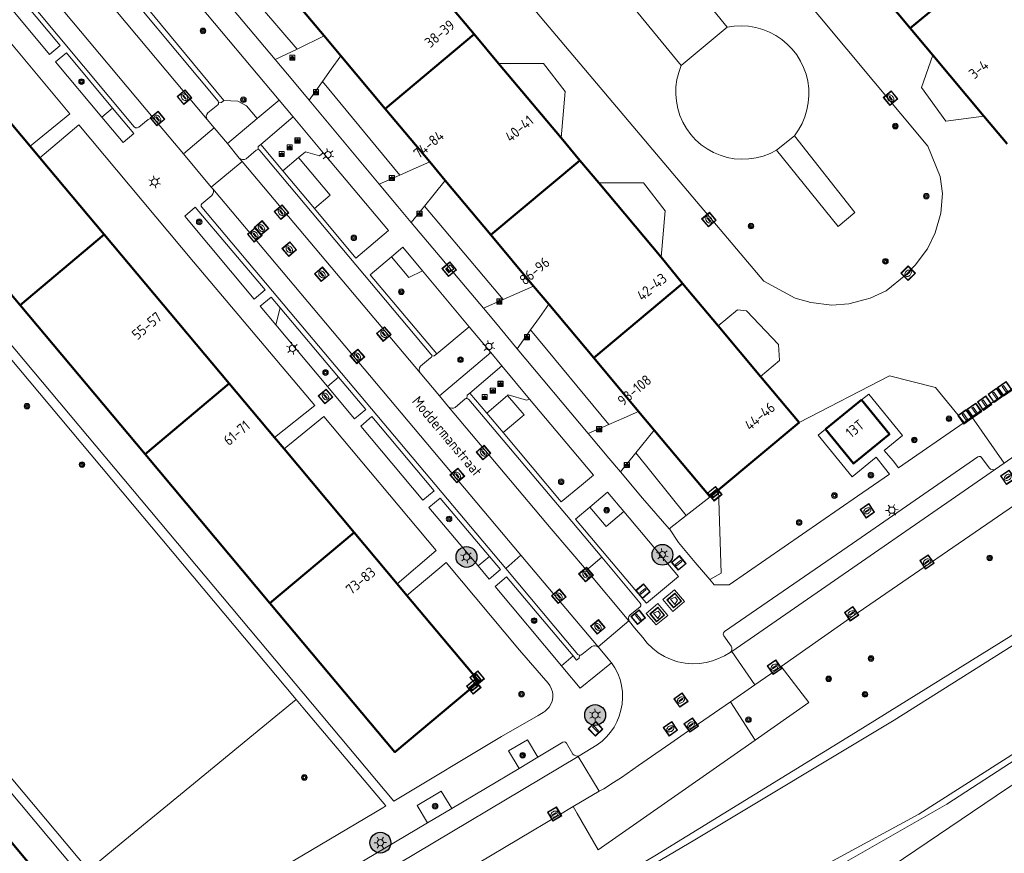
# Model space of a CAD drawing. Header units: metres. Extents: x 94279 to 96109, y 461866 to 463040.
# Tile 25 of 175: x 94636 to 94731, y 462694 to 462774. Entities that reach past the tile are written whole.
import ezdxf
from ezdxf.enums import TextEntityAlignment as Align

# ---------------------------------------------------------------- set-up
doc = ezdxf.new("R2010")
doc.units = ezdxf.units.M
doc.layers.get('0').update_dxf_attribs({"linetype": 'CONTINUOUS'})
for name, color, linetype, lineweight in [('B-WE-OV-LICHTMAST', 252, 'CONTINUOUS', 25), ('B_BEBOUWINGSGRENS_0', 132, 'CONTINUOUS', 50), ('B_TUSSENMUUR_0', 132, 'CONTINUOUS', 50), ('G_GRENS_ALGEMEEN_0', 251, 'CONTINUOUS', 13), ('Q_AFSLUITPAAL_0', 251, 'CONTINUOUS', 13), ('Q_AFVAL_APART_PLAATS_0', 251, 'CONTINUOUS', 13), ('Q_BOOM_0', 251, 'CONTINUOUS', 13), ('Q_BRANDKRAAN_0', 251, 'CONTINUOUS', 13), ('Q_CAI-KAST_0', 251, 'CONTINUOUS', 13), ('Q_FIETSENREK_0', 251, 'CONTINUOUS', 13), ('Q_INSPECTIE_OF_RIOOLPUT_0', 251, 'CONTINUOUS', 13), ('Q_KOLK_0', 251, 'CONTINUOUS', 13), ('Q_LICHTMAST_0', 251, 'CONTINUOUS', 13), ('Q_PAAL_ALGEMEEN_0', 251, 'CONTINUOUS', 13), ('Q_PAAL_STEEN_0', 251, 'CONTINUOUS', 13), ('Q_STRAATNAAMBORD_0', 251, 'CONTINUOUS', 13), ('Q_VERKEERSBORDPAAL_0', 251, 'CONTINUOUS', 13), ('Q_WATERLEIDINGPUT_0', 251, 'CONTINUOUS', 13), ('T_CULTUURGRENS_0', 251, 'CONTINUOUS', 13), ('T_MUUR_30CM_0', 251, 'CONTINUOUS', 13), ('T_WALBESCHERMING_0', 251, 'CONTINUOUS', 13), ('V_WEGGRENS_0', 251, 'CONTINUOUS', 13), ('Z_GBKN_HUISNUMMER_0', 251, 'CONTINUOUS', 13), ('Z_STRAATNAAM_0', 251, 'CONTINUOUS', 13)]:
    doc.layers.add(name, color=color, linetype=linetype, lineweight=lineweight)
doc.styles.get("Standard").update_dxf_attribs({"font": 'isocp.shx'})

# ---------------------------------------------------------------- blocks, each defined once
blk = doc.blocks.new('Q_LICHTMAST')
for points in [[(-0.26, 0.15), (-0.52, 0.3)], [(0, 0.3), (0, 0.6)], [(0.26, 0.15), (0.52, 0.3)], [(-0.26, -0.15), (-0.52, -0.3)], [(0, -0.3), (0, -0.6)], [(0.26, -0.15), (0.52, -0.3)]]:
    blk.add_lwpolyline(points)
blk.add_circle((0, 0), 0.3)
blk = doc.blocks.new('Q_AFSLUITPAAL')
for points in [[(-0.5, 0.5), (0.5, 0.5), (0.5, -0.5), (-0.5, -0.5)], [(-0.08, 0.333), (0.071, 0.333), (0.071, -0.329), (-0.08, -0.329)]]:
    blk.add_lwpolyline(points, close=True)
blk.add_lwpolyline([(-0.442, 0.464), (0.438, 0.464, -0.414214), (0.459, 0.442), (0.459, -0.437, -0.414214), (0.438, -0.459), (-0.442, -0.459, -0.414214), (-0.463, -0.437), (-0.463, 0.442), (-0.463, 0.444), (-0.463, 0.446), (-0.463, 0.448), (-0.462, 0.45), (-0.461, 0.451), (-0.46, 0.453), (-0.459, 0.455), (-0.458, 0.456), (-0.457, 0.457), (-0.456, 0.459), (-0.454, 0.46), (-0.453, 0.461), (-0.451, 0.462), (-0.449, 0.462), (-0.447, 0.463), (-0.446, 0.463), (-0.444, 0.464), (-0.442, 0.464)], format="xyb")
blk = doc.blocks.new('Q_VERKEERSBORDPAAL')
for points in [[(-0.5, 0.5), (0.5, 0.5), (0.5, -0.5), (-0.5, -0.5)], [(-0.08, 0.333), (0.071, 0.333), (0.071, -0.329), (-0.08, -0.329)]]:
    blk.add_lwpolyline(points, close=True)
blk.add_lwpolyline([(-0.442, 0.464), (0.438, 0.464, -0.414214), (0.459, 0.442), (0.459, -0.437, -0.414214), (0.438, -0.459), (-0.442, -0.459, -0.414214), (-0.463, -0.437), (-0.463, 0.442), (-0.463, 0.444), (-0.463, 0.446), (-0.463, 0.448), (-0.462, 0.45), (-0.461, 0.451), (-0.46, 0.453), (-0.459, 0.455), (-0.458, 0.456), (-0.457, 0.457), (-0.456, 0.459), (-0.454, 0.46), (-0.453, 0.461), (-0.451, 0.462), (-0.449, 0.462), (-0.447, 0.463), (-0.446, 0.463), (-0.444, 0.464), (-0.442, 0.464)], format="xyb")
blk = doc.blocks.new('Q_PAAL_STEEN')
for points in [[(-0.5, 0.5), (0.5, 0.5), (0.5, -0.5), (-0.5, -0.5)], [(-0.08, 0.333), (0.071, 0.333), (0.071, -0.329), (-0.08, -0.329)]]:
    blk.add_lwpolyline(points, close=True)
blk.add_lwpolyline([(-0.442, 0.464), (0.438, 0.464, -0.414214), (0.459, 0.442), (0.459, -0.437, -0.414214), (0.438, -0.459), (-0.442, -0.459, -0.414214), (-0.463, -0.437), (-0.463, 0.442), (-0.463, 0.444), (-0.463, 0.446), (-0.463, 0.448), (-0.462, 0.45), (-0.461, 0.451), (-0.46, 0.453), (-0.459, 0.455), (-0.458, 0.456), (-0.457, 0.457), (-0.456, 0.459), (-0.454, 0.46), (-0.453, 0.461), (-0.451, 0.462), (-0.449, 0.462), (-0.447, 0.463), (-0.446, 0.463), (-0.444, 0.464), (-0.442, 0.464)], format="xyb")
blk = doc.blocks.new('Q_PAAL_ALGEMEEN')
for points in [[(-0.5, 0.5), (0.5, 0.5), (0.5, -0.5), (-0.5, -0.5)], [(-0.08, 0.333), (0.071, 0.333), (0.071, -0.329), (-0.08, -0.329)]]:
    blk.add_lwpolyline(points, close=True)
blk.add_lwpolyline([(-0.442, 0.464), (0.438, 0.464, -0.414214), (0.459, 0.442), (0.459, -0.437, -0.414214), (0.438, -0.459), (-0.442, -0.459, -0.414214), (-0.463, -0.437), (-0.463, 0.442), (-0.463, 0.444), (-0.463, 0.446), (-0.463, 0.448), (-0.462, 0.45), (-0.461, 0.451), (-0.46, 0.453), (-0.459, 0.455), (-0.458, 0.456), (-0.457, 0.457), (-0.456, 0.459), (-0.454, 0.46), (-0.453, 0.461), (-0.451, 0.462), (-0.449, 0.462), (-0.447, 0.463), (-0.446, 0.463), (-0.444, 0.464), (-0.442, 0.464)], format="xyb")
blk = doc.blocks.new('Q_KOLK')
blk.add_lwpolyline([(-0.5, 0.5), (0.5, 0.5), (0.5, -0.5), (-0.5, -0.5)], close=True)
for points in [[(-0.442, 0.464), (0.438, 0.464, -0.414214), (0.459, 0.442), (0.459, -0.437, -0.414214), (0.438, -0.459), (-0.442, -0.459, -0.414214), (-0.463, -0.437), (-0.463, 0.442, -0.414214), (-0.442, 0.464)], [(-0.345, 0.105, 0.380426), (-0.276, -0.18)], [(-0.008, 0.266, 0.240218), (-0.345, 0.105)], [(-0.194, 0.045, 0.853344), (-0.194, -0.032)], [(0.331, 0.111, 0.240191), (-0.008, 0.266)], [(0.185, -0.032, 0.849746), (0.185, 0.045)], [(0.267, -0.176, 0.380426), (0.331, 0.111)], [(-0.276, -0.18, 0.148452), (0.012, -0.257)], [(0.012, -0.257, 0.131742), (0.267, -0.176)]]:
    blk.add_lwpolyline(points, format="xyb")
for points in [[(-0.194, 0.045), (0.185, 0.045)], [(0.185, -0.032), (-0.194, -0.032)]]:
    blk.add_lwpolyline(points)
blk = doc.blocks.new('Q_WATERLEIDINGPUT')
blk.add_lwpolyline([(-0.5, 0.5), (0.5, 0.5), (0.5, -0.5), (-0.5, -0.5)], close=True)
for points in [[(-0.442, 0.464), (0.438, 0.464, -0.414214), (0.459, 0.442), (0.459, -0.437, -0.414214), (0.438, -0.459), (-0.442, -0.459, -0.414214), (-0.463, -0.437), (-0.463, 0.442), (-0.463, 0.444), (-0.463, 0.446), (-0.463, 0.448), (-0.462, 0.45), (-0.461, 0.451), (-0.46, 0.453), (-0.459, 0.455), (-0.458, 0.456), (-0.457, 0.457), (-0.456, 0.459), (-0.454, 0.46), (-0.453, 0.461), (-0.451, 0.462), (-0.449, 0.462), (-0.447, 0.463), (-0.446, 0.463), (-0.444, 0.464), (-0.442, 0.464)], [(-0.345, 0.105, 0.380426), (-0.276, -0.18)], [(-0.008, 0.266, 0.240218), (-0.345, 0.105)], [(-0.194, 0.045, 0.853344), (-0.194, -0.032)], [(0.331, 0.111, 0.240191), (-0.008, 0.266)], [(0.185, -0.032, 0.849746), (0.185, 0.045)], [(0.267, -0.176, 0.380426), (0.331, 0.111)], [(-0.276, -0.18, 0.148452), (0.012, -0.257)], [(0.012, -0.257, 0.131742), (0.267, -0.176)]]:
    blk.add_lwpolyline(points, format="xyb")
for points in [[(-0.194, 0.045), (0.185, 0.045)], [(0.185, -0.032), (-0.194, -0.032)]]:
    blk.add_lwpolyline(points)
blk = doc.blocks.new('Q_INSPECTIE_OF_RIOOLPUT')
blk.add_lwpolyline([(-0.5, 0.5), (0.5, 0.5), (0.5, -0.5), (-0.5, -0.5)], close=True)
for points in [[(-0.442, 0.464), (0.438, 0.464, -0.414214), (0.459, 0.442), (0.459, -0.437, -0.414214), (0.438, -0.459), (-0.442, -0.459, -0.414214), (-0.463, -0.437), (-0.463, 0.442), (-0.463, 0.444), (-0.463, 0.446), (-0.463, 0.448), (-0.462, 0.45), (-0.461, 0.451), (-0.46, 0.453), (-0.459, 0.455), (-0.458, 0.456), (-0.457, 0.457), (-0.456, 0.459), (-0.454, 0.46), (-0.453, 0.461), (-0.451, 0.462), (-0.449, 0.462), (-0.447, 0.463), (-0.446, 0.463), (-0.444, 0.464), (-0.442, 0.464)], [(-0.345, 0.105, 0.380426), (-0.276, -0.18)], [(-0.008, 0.266, 0.240218), (-0.345, 0.105)], [(-0.194, 0.045, 0.853344), (-0.194, -0.032)], [(0.331, 0.111, 0.240191), (-0.008, 0.266)], [(0.185, -0.032, 0.849746), (0.185, 0.045)], [(0.267, -0.176, 0.380426), (0.331, 0.111)], [(-0.276, -0.18, 0.148452), (0.012, -0.257)], [(0.012, -0.257, 0.131742), (0.267, -0.176)]]:
    blk.add_lwpolyline(points, format="xyb")
for points in [[(-0.194, 0.045), (0.185, 0.045)], [(0.185, -0.032), (-0.194, -0.032)]]:
    blk.add_lwpolyline(points)
blk = doc.blocks.new('Q_BRANDKRAAN')
blk.add_lwpolyline([(-0.5, 0.5), (0.5, 0.5), (0.5, -0.5), (-0.5, -0.5)], close=True)
for points in [[(-0.442, 0.464), (0.438, 0.464, -0.414214), (0.459, 0.442), (0.459, -0.437, -0.414214), (0.438, -0.459), (-0.442, -0.459, -0.414214), (-0.463, -0.437), (-0.463, 0.442), (-0.463, 0.444), (-0.463, 0.446), (-0.463, 0.448), (-0.462, 0.45), (-0.461, 0.451), (-0.46, 0.453), (-0.459, 0.455), (-0.458, 0.456), (-0.457, 0.457), (-0.456, 0.459), (-0.454, 0.46), (-0.453, 0.461), (-0.451, 0.462), (-0.449, 0.462), (-0.447, 0.463), (-0.446, 0.463), (-0.444, 0.464), (-0.442, 0.464)], [(-0.345, 0.105, 0.380426), (-0.276, -0.18)], [(-0.008, 0.266, 0.240218), (-0.345, 0.105)], [(-0.194, 0.045, 0.853344), (-0.194, -0.032)], [(0.331, 0.111, 0.240191), (-0.008, 0.266)], [(0.185, -0.032, 0.849746), (0.185, 0.045)], [(0.267, -0.176, 0.380426), (0.331, 0.111)], [(-0.276, -0.18, 0.148452), (0.012, -0.257)], [(0.012, -0.257, 0.131742), (0.267, -0.176)]]:
    blk.add_lwpolyline(points, format="xyb")
for points in [[(-0.194, 0.045), (0.185, 0.045)], [(0.185, -0.032), (-0.194, -0.032)]]:
    blk.add_lwpolyline(points)
blk = doc.blocks.new('Q_FIETSENREK')
for points in [[(-0.5, 0.5), (0.5, 0.5), (0.5, -0.5), (-0.5, -0.5)], [(-0.06, 0.15), (0.18, 0.05), (0.04, -0.09)]]:
    blk.add_lwpolyline(points, close=True)
for points in [[(-0.44, 0.46), (0.44, 0.46, -0.414214), (0.46, 0.44), (0.46, -0.44, -0.414214), (0.44, -0.46), (-0.44, -0.46, -0.414214), (-0.46, -0.44), (-0.46, 0.44), (-0.46, 0.44), (-0.46, 0.45), (-0.46, 0.45), (-0.46, 0.45), (-0.46, 0.45), (-0.46, 0.45), (-0.46, 0.45), (-0.46, 0.46), (-0.46, 0.46), (-0.46, 0.46), (-0.45, 0.46), (-0.45, 0.46), (-0.45, 0.46), (-0.45, 0.46), (-0.45, 0.46), (-0.45, 0.46), (-0.44, 0.46), (-0.44, 0.46)], [(-0.18, 0.11, 0.847256), (-0.32, -0.14)], [(-0.19, 0.08, 0.842492), (-0.3, -0.12)], [(-0.17, 0.06, 0.053288), (-0.19, 0.08)], [(-0.19, -0.13, 0.502492), (-0.15, 0.04)], [(-0.15, 0.09, 0.06236), (-0.18, 0.11)], [(-0.16, -0.16, 0.494489), (-0.12, 0.07)], [(-0.32, -0.14, 0.089606), (-0.42, -0.35)], [(-0.3, -0.16, 0.110942), (-0.37, -0.35)], [(-0.29, -0.1, 0.006942), (-0.3, -0.12)], [(-0.3, -0.16, 0.02458), (-0.28, -0.17)], [(-0.21, -0.1, 0.381614), (-0.29, -0.1)], [(-0.22, -0.14, 0.533998), (-0.28, -0.14)], [(-0.28, -0.14, 0.009682), (-0.27, -0.14)], [(-0.28, -0.17, 0.148109), (-0.2, -0.17)], [(-0.27, -0.14, 0.120201), (-0.22, -0.14)], [(-0.22, -0.14, 0.003554), (-0.22, -0.14)], [(-0.19, -0.13, 0.017985), (-0.21, -0.1)], [(-0.12, -0.35, 0.075837), (-0.2, -0.17)], [(-0.08, -0.35, 0.094234), (-0.16, -0.16)], [(0.1, -0.16, 0.385208), (0.19, -0.33)], [(0.21, -0.05, 0.224648), (0.11, -0.13)], [(0.13, -0.17, 0.376993), (0.2, -0.3)], [(0.21, -0.09, 0.20829), (0.14, -0.14)], [(0.19, -0.33, 1), (0.29, -0.06)], [(0.2, -0.3, 1), (0.28, -0.09)], [(0.29, -0.06, 0.086253), (0.24, -0.05)], [(0.28, -0.09, 0.079305), (0.24, -0.08)]]:
    blk.add_lwpolyline(points, format="xyb")
for points in [[(-0.17, 0.06), (-0.26, -0.04), (-0.24, -0.06), (-0.15, 0.04)], [(0.08, 0.22), (0, 0.25), (-0.15, 0.09)], [(-0.12, 0.07), (-0.09, 0.11), (0.02, -0.13), (0.1, -0.16)], [(0.24, -0.05), (0.23, 0.05), (0.26, 0.09), (0.3, 0.08), (0.31, 0.11), (0.19, 0.15), (0.18, 0.12), (0.23, 0.1), (0.21, 0.08), (-0.04, 0.17), (0, 0.22), (0.07, 0.19), (0.08, 0.22)], [(0.21, -0.05), (0.2, 0.03), (0.06, -0.11)], [(-0.42, -0.35), (-0.37, -0.35)], [(-0.12, -0.35), (-0.08, -0.35)], [(0.06, -0.11), (0.11, -0.13)], [(0.13, -0.17), (0.25, -0.22), (0.24, -0.08)], [(0.14, -0.14), (0.22, -0.17), (0.21, -0.09)]]:
    blk.add_lwpolyline(points)
blk = doc.blocks.new('Q_CAI-KAST')
for points in [[(-0.5, 0.5), (0.5, 0.5), (0.5, -0.5), (-0.5, -0.5)], [(-0.262, 0.264), (0.25, 0.264), (0.25, 0.187), (-0.262, 0.187)], [(-0.262, 0.107), (0.25, 0.107), (0.25, -0.332), (-0.262, -0.332)]]:
    blk.add_lwpolyline(points, close=True)
blk.add_lwpolyline([(-0.442, 0.464), (0.438, 0.464, -0.414214), (0.459, 0.442), (0.459, -0.437, -0.414214), (0.438, -0.459), (-0.442, -0.459, -0.414214), (-0.463, -0.437), (-0.463, 0.442), (-0.463, 0.444), (-0.463, 0.446), (-0.463, 0.448), (-0.462, 0.45), (-0.461, 0.451), (-0.46, 0.453), (-0.459, 0.455), (-0.458, 0.456), (-0.457, 0.457), (-0.456, 0.459), (-0.454, 0.46), (-0.453, 0.461), (-0.451, 0.462), (-0.449, 0.462), (-0.447, 0.463), (-0.446, 0.463), (-0.444, 0.464), (-0.442, 0.464)], format="xyb")
blk.add_circle((-0.177, -0.034), 0.0354)
blk = doc.blocks.new('Q_STRAATNAAMBORD')
for points in [[(-0.5, 0.5), (0.5, 0.5), (0.5, -0.5), (-0.5, -0.5)], [(-0.369, 0.22), (0.358, 0.22), (0.358, -0.214), (-0.369, -0.214)]]:
    blk.add_lwpolyline(points, close=True)
for points in [[(-0.442, 0.464), (0.438, 0.464, -0.414214), (0.459, 0.442), (0.459, -0.437, -0.414214), (0.438, -0.459), (-0.442, -0.459, -0.414214), (-0.463, -0.437), (-0.463, 0.442), (-0.463, 0.444), (-0.463, 0.446), (-0.463, 0.448), (-0.462, 0.45), (-0.461, 0.451), (-0.46, 0.453), (-0.459, 0.455), (-0.458, 0.456), (-0.457, 0.457), (-0.456, 0.459), (-0.454, 0.46), (-0.453, 0.461), (-0.451, 0.462), (-0.449, 0.462), (-0.447, 0.463), (-0.446, 0.463), (-0.444, 0.464), (-0.442, 0.464)], [(-0.287, 0.16), (0.281, 0.16, -0.414214), (0.303, 0.139), (0.303, -0.134, -0.414214), (0.281, -0.156), (-0.287, -0.156, -0.414214), (-0.308, -0.134), (-0.308, 0.139), (-0.308, 0.14), (-0.308, 0.142), (-0.307, 0.144), (-0.307, 0.146), (-0.306, 0.148), (-0.305, 0.149), (-0.304, 0.151), (-0.303, 0.152), (-0.302, 0.154), (-0.3, 0.155), (-0.299, 0.156), (-0.297, 0.157), (-0.296, 0.158), (-0.294, 0.159), (-0.292, 0.159), (-0.29, 0.16), (-0.288, 0.16), (-0.287, 0.16)]]:
    blk.add_lwpolyline(points, format="xyb")
blk = doc.blocks.new('Q_AFVAL_APART_PLAATS')
for points in [[(-0.5, 0.5), (0.5, 0.5), (0.5, -0.5), (-0.5, -0.5)], [(-0.336, 0.197), (0.331, 0.197), (0.19, -0.251), (-0.196, -0.251)]]:
    blk.add_lwpolyline(points, close=True)
blk.add_lwpolyline([(-0.442, 0.464), (0.438, 0.464, -0.414214), (0.459, 0.442), (0.459, -0.437, -0.414214), (0.438, -0.459), (-0.442, -0.459, -0.414214), (-0.463, -0.437), (-0.463, 0.442, -0.414214), (-0.442, 0.464)], format="xyb")
blk = doc.blocks.new('Q_BOOM')
for radius in [0.27, 0.18, 0.09]:
    blk.add_circle((0, 0), radius)
blk = doc.blocks.new('LM')
at = {"linetype": 'ByBlock'}
h = blk.add_hatch(color=256, dxfattribs=at)
h.dxf.hatch_style = 1
edge = h.paths.add_edge_path()
edge.add_arc((0, 0), 1, 0, 360)
blk.add_circle((0, 0), 1, dxfattribs=at)

msp = doc.modelspace()

# ---------------------------------------------------------------- linework, layer by layer
at = {"layer": 'B_BEBOUWINGSGRENS_0'}
for p, q in [((94679.647, 462773.085), (94676.86, 462776.41)), ((94719.343, 462776.247), (94721.514, 462773.658)), ((94721.514, 462773.658), (94723.684, 462771.07)), ((94665.26, 462772.92), (94666.841, 462771.031)), ((94681.991, 462770.289), (94679.647, 462773.085)), ((94666.841, 462771.031), (94671.109, 462765.93)), ((94723.684, 462771.07), (94728.577, 462765.234)), ((94687.988, 462763.136), (94681.991, 462770.289)), ((94637.025, 462762.334), (94632.14, 462768.16)), ((94671.109, 462765.93), (94675.378, 462760.829)), ((94728.577, 462765.234), (94730.805, 462762.577)), ((94637.951, 462761.231), (94637.025, 462762.334)), ((94689.795, 462760.98), (94687.988, 462763.136)), ((94624.056, 462761.381), (94636.053, 462747.075)), ((94644.137, 462753.855), (94637.951, 462761.231)), ((94675.378, 462760.829), (94676.872, 462759.043)), ((94691.603, 462758.824), (94689.795, 462760.98)), ((94676.872, 462759.043), (94681.246, 462753.816)), ((94697.597, 462751.674), (94691.603, 462758.824)), ((94656.135, 462739.55), (94644.137, 462753.855)), ((94681.246, 462753.816), (94685.351, 462748.911)), ((94699.66, 462749.169), (94697.597, 462751.674)), ((94703.067, 462745.082), (94699.66, 462749.169)), ((94685.351, 462748.911), (94686.806, 462747.174)), ((94686.806, 462747.174), (94691.121, 462742.021)), ((94636.053, 462747.075), (94648.05, 462732.769)), ((94707.125, 462740.235), (94703.067, 462745.082)), ((94691.121, 462742.021), (94695.435, 462736.868)), ((94660.466, 462734.385), (94656.135, 462739.55)), ((94710.83, 462735.81), (94707.125, 462740.235)), ((94716.841, 462737.979), (94713.379, 462735.161)), ((94695.435, 462736.868), (94696.94, 462735.071)), ((94703.104, 462729.343), (94710.83, 462735.81)), ((94696.94, 462735.071), (94702.3, 462728.67)), ((94661.401, 462733.271), (94660.466, 462734.385)), ((94668.133, 462725.245), (94661.401, 462733.271)), ((94648.05, 462732.769), (94660.046, 462718.464)), ((94702.3, 462728.67), (94703.104, 462729.343)), ((94672.253, 462720.332), (94668.133, 462725.245)), ((94673.192, 462719.212), (94672.253, 462720.332))]:
    msp.add_line(p, q, dxfattribs=at)
for points in [[(94668.25, 462786.68), (94659.72, 462779.54), (94665.26, 462772.92)], [(94713.379, 462735.161), (94716.05, 462731.87), (94719.51, 462734.69), (94716.841, 462737.979)], [(94660.046, 462718.464), (94672.04, 462704.16), (94680.13, 462710.94), (94673.192, 462719.212)], [(94628.449, 462687.019), (94633.46, 462681.04), (94641.61, 462687.87), (94640.507, 462689.186), (94630.719, 462700.865)]]:
    msp.add_lwpolyline(points, dxfattribs=at)
at = {"layer": 'B_TUSSENMUUR_0'}
for p, q in [((94730.254, 462780.978), (94721.514, 462773.658)), ((94679.647, 462773.085), (94671.109, 462765.93)), ((94681.246, 462753.816), (94689.795, 462760.98)), ((94644.137, 462753.855), (94636.053, 462747.075)), ((94699.66, 462749.169), (94691.121, 462742.021)), ((94656.135, 462739.55), (94648.05, 462732.769)), ((94668.133, 462725.245), (94660.046, 462718.464))]:
    msp.add_line(p, q, dxfattribs=at)
at = {"layer": 'G_GRENS_ALGEMEEN_0'}
for p, q in [((94665.26, 462772.92), (94662.648, 462771.66)), ((94660.549, 462770.648), (94662.648, 462771.66)), ((94665.082, 462768.54), (94663.817, 462766.746)), ((94710.4, 462763.35), (94708.67, 462761.97)), ((94662.785, 462761.25), (94661.278, 462759.979)), ((94670.531, 462758.705), (94672.5, 462759.568)), ((94674.884, 462756.589), (94673.613, 462755.022)), ((94682.422, 462747.62), (94674.884, 462756.589)), ((94680.527, 462746.786), (94682.422, 462747.62)), ((94685.057, 462744.698), (94683.784, 462742.896)), ((94692.574, 462735.618), (94685.057, 462744.698)), ((94682.847, 462738.402), (94680.865, 462736.698)), ((94690.593, 462734.75), (94692.574, 462735.618)), ((94696.94, 462735.071), (94695.171, 462732.894)), ((94695.171, 462732.894), (94693.68, 462731.061)), ((94699.987, 462726.87), (94695.171, 462732.894)), ((94702.3, 462728.67), (94699.987, 462726.87))]:
    msp.add_line(p, q, dxfattribs=at)
for points in [[(94662.648, 462771.66), (94657.565, 462777.605), (94655.937, 462776.144)], [(94703.93, 462773.77), (94704.614, 462773.873), (94705.305, 462773.903), (94705.995, 462773.86), (94706.677, 462773.744), (94707.343, 462773.557), (94707.986, 462773.301), (94708.597, 462772.978), (94709.171, 462772.592), (94709.702, 462772.148), (94710.182, 462771.65), (94710.607, 462771.104), (94710.972, 462770.516), (94711.272, 462769.894), (94711.506, 462769.242), (94711.669, 462768.57), (94711.76, 462767.885), (94711.778, 462767.193), (94711.723, 462766.504), (94711.595, 462765.824), (94711.397, 462765.161), (94711.129, 462764.523), (94710.796, 462763.917), (94710.4, 462763.35)], [(94666.841, 462771.031), (94665.919, 462769.725), (94665.082, 462768.54)], [(94708.67, 462761.97), (94708.046, 462761.649), (94707.392, 462761.398), (94706.713, 462761.22), (94706.02, 462761.117), (94705.319, 462761.09), (94704.62, 462761.14), (94703.93, 462761.265), (94703.257, 462761.465), (94702.611, 462761.737), (94701.998, 462762.078), (94701.426, 462762.483), (94700.901, 462762.949), (94700.431, 462763.468), (94700.02, 462764.036), (94699.673, 462764.646), (94699.394, 462765.289), (94699.187, 462765.959), (94699.055, 462766.648), (94698.998, 462767.347), (94699.018, 462768.048), (94699.114, 462768.743), (94699.286, 462769.423), (94699.53, 462770.08)], [(94710.4, 462763.35), (94716.18, 462755.98), (94714.59, 462754.63), (94708.67, 462761.97)], [(94665.154, 462761.701), (94664.809, 462761.409), (94663.442, 462761.805), (94662.785, 462761.25)], [(94672.5, 462759.568), (94673.788, 462760.132), (94675.378, 462760.829)], [(94676.872, 462759.043), (94675.8, 462757.72), (94674.884, 462756.589)], [(94685.351, 462748.911), (94683.748, 462748.204), (94682.422, 462747.62)], [(94686.806, 462747.174), (94685.904, 462745.896), (94685.057, 462744.698)], [(94684.972, 462738.06), (94684.677, 462737.957), (94682.909, 462738.455), (94682.847, 462738.402)], [(94695.435, 462736.868), (94694.035, 462736.256), (94692.574, 462735.618)], [(94702.254, 462720.74), (94703.345, 462721.356), (94703.104, 462729.343)]]:
    msp.add_lwpolyline(points, dxfattribs=at)
at = {"layer": 'T_CULTUURGRENS_0'}
for p, q in [((94672.5, 462759.568), (94665.082, 462768.54)), ((94644.939, 462765.985), (94643.909, 462765.126)), ((94660.607, 462745.183), (94661.037, 462746.808)), ((94679.16, 462745.012), (94676.053, 462742.415)), ((94666.627, 462740.164), (94665.568, 462739.275)), ((94699.987, 462726.87), (94698.368, 462725.61)), ((94681.107, 462722.956), (94680.017, 462722.039)), ((94689.145, 462713.395), (94688.023, 462712.456)), ((94704.24, 462708.985), (94706.623, 462705.315)), ((94683.953, 462702.601), (94685.755, 462703.669)), ((94675.166, 462697.366), (94677.501, 462698.761))]:
    msp.add_line(p, q, dxfattribs=at)
for points in [[(94658.809, 462764.995), (94657.785, 462766.211), (94656.952, 462766.65), (94655.616, 462766.722)], [(94664.315, 462756.356), (94665.838, 462757.632), (94662.785, 462761.25)], [(94671.705, 462751.724), (94673.38, 462749.735), (94674.682, 462750.368)], [(94682.427, 462734.839), (94684.449, 462736.538), (94682.847, 462738.402)], [(94690.742, 462727.695), (94692.32, 462725.833), (94694.013, 462727.257)], [(94740.313, 462720.995), (94716.254, 462706.049), (94697, 462694.212), (94644.226, 462663.127)], [(94706.623, 462705.315), (94711.772, 462708.913), (94709.104, 462712.374)], [(94662.57, 462709.23), (94659.372, 462706.601), (94651.465, 462700.103), (94645.762, 462695.414), (94642.635, 462692.844)], [(94577.905, 462615.474), (94590.032, 462622.705), (94605.967, 462629.378), (94621.391, 462636.445), (94634.558, 462643.961), (94656.774, 462658.519), (94670.875, 462667.228), (94686.757, 462676.9), (94707.997, 462689.435), (94725.031, 462699.163), (94735.317, 462705.848)], [(94685.755, 462703.669), (94684.753, 462705.34), (94682.952, 462704.272), (94683.953, 462702.601)], [(94689.162, 462698.93), (94689.544, 462698.273), (94691.565, 462694.794), (94706.623, 462705.315)], [(94677.501, 462698.761), (94676.482, 462700.422), (94674.169, 462699.041), (94675.166, 462697.366)]]:
    msp.add_lwpolyline(points, dxfattribs=at)
at = {"layer": 'T_MUUR_30CM_0'}
for p, q in [((94698.47, 462780.46), (94703.93, 462773.77)), ((94699.53, 462770.08), (94694.16, 462776.61)), ((94703.93, 462773.77), (94699.53, 462770.08))]:
    msp.add_line(p, q, dxfattribs=at)
at = {"layer": 'T_WALBESCHERMING_0'}
for points in [[(94794.068, 462754.314), (94758.94, 462731.684), (94746.42, 462723.896), (94719.975, 462707.241), (94700.837, 462695.741), (94671.706, 462678.565), (94653.989, 462667.902), (94626.963, 462652.578), (94608.714, 462643.529), (94582.185, 462632.713), (94566.67, 462625.081), (94563.818, 462623.46)], [(94577.487, 462616.611), (94582.607, 462619.637), (94589.296, 462623.59), (94607.439, 462630.584), (94616.709, 462634.347), (94627.133, 462639.801), (94643.074, 462650.01), (94658.114, 462660.5), (94672.78, 462669.069), (94679.899, 462673.351), (94706.51, 462689.633), (94722.342, 462698.192), (94736.027, 462706.935), (94750.223, 462715.592), (94770.583, 462728.744), (94786.76, 462739.331), (94799.313, 462747.202)]]:
    msp.add_lwpolyline(points, dxfattribs=at)
at = {"layer": 'V_WEGGRENS_0'}
for p, q in [((94609.558, 462812.007), (94649.008, 462764.863)), ((94654.017, 462764.889), (94641.56, 462779.786)), ((94660.917, 462766.768), (94650.098, 462779.695)), ((94640.828, 462765.449), (94629.993, 462778.414)), ((94645.604, 462778.839), (94655.616, 462766.722)), ((94655.937, 462776.144), (94660.549, 462770.648)), ((94658.809, 462764.995), (94660.917, 462766.768)), ((94660.917, 462766.768), (94662.268, 462765.159)), ((94663.817, 462766.746), (94670.531, 462758.705)), ((94637.025, 462762.334), (94640.828, 462765.449)), ((94662.268, 462765.159), (94659.156, 462762.503)), ((94665.154, 462761.701), (94662.268, 462765.159)), ((94641.701, 462764.405), (94637.951, 462761.231)), ((94651.73, 462761.609), (94649.008, 462764.863)), ((94654.017, 462764.889), (94654.678, 462764.105)), ((94655.953, 462762.592), (94658.809, 462764.995)), ((94651.73, 462761.609), (94654.678, 462764.105)), ((94654.678, 462764.105), (94655.953, 462762.592)), ((94657.101, 462761.194), (94655.953, 462762.592)), ((94659.156, 462762.503), (94661.278, 462759.979)), ((94654.408, 462758.42), (94651.73, 462761.609)), ((94657.368, 462760.872), (94654.408, 462758.42)), ((94657.101, 462761.194), (94657.368, 462760.872)), ((94674.45, 462740.571), (94657.368, 462760.872)), ((94661.278, 462759.979), (94664.315, 462756.356)), ((94654.408, 462758.42), (94654.548, 462758.253)), ((94654.548, 462758.253), (94684.131, 462723.063)), ((94652.88, 462756.473), (94651.859, 462755.615)), ((94673.613, 462755.022), (94680.527, 462746.786)), ((94662.57, 462709.23), (94628.38, 462750)), ((94679.16, 462745.012), (94674.682, 462750.368)), ((94666.627, 462740.164), (94661.037, 462746.808)), ((94660.607, 462745.183), (94665.568, 462739.275)), ((94681.247, 462742.516), (94679.16, 462745.012)), ((94676.311, 462738.368), (94681.247, 462742.516)), ((94682.316, 462741.237), (94681.247, 462742.516)), ((94683.784, 462742.896), (94690.593, 462734.75)), ((94674.45, 462740.571), (94676.311, 462738.368)), ((94682.316, 462741.237), (94679.22, 462738.634)), ((94684.972, 462738.06), (94682.316, 462741.237)), ((94679.22, 462738.634), (94680.865, 462736.698)), ((94726.671, 462735.824), (94723.933, 462739.187)), ((94727.422, 462736.348), (94731.521, 462739.21)), ((94677.177, 462737.322), (94676.311, 462738.368)), ((94660.466, 462734.385), (94664.342, 462737.433)), ((94665.226, 462736.378), (94661.401, 462733.271)), ((94675.999, 462723.527), (94665.226, 462736.378)), ((94669.816, 462736.374), (94668.754, 462735.465)), ((94680.865, 462736.698), (94682.427, 462734.839)), ((94720.368, 462731.463), (94726.671, 462735.824)), ((94726.671, 462735.824), (94727.422, 462736.348)), ((94730.526, 462731.903), (94727.422, 462736.348)), ((94734.617, 462734.775), (94730.526, 462731.903)), ((94704.393, 462713.838), (94729.685, 462731.336)), ((94730.526, 462731.903), (94729.685, 462731.336)), ((94699.256, 462721.02), (94694.013, 462727.257)), ((94672.253, 462720.332), (94675.999, 462723.527)), ((94684.131, 462723.063), (94682.671, 462721.806)), ((94691.542, 462714.282), (94684.131, 462723.063)), ((94691.908, 462722.874), (94690.415, 462721.618)), ((94695.594, 462718.475), (94691.908, 462722.874)), ((94676.973, 462722.371), (94673.192, 462719.212)), ((94694.5, 462716.763), (94690.415, 462721.618)), ((94700.87, 462722.381), (94702.254, 462720.74)), ((94691.542, 462714.282), (94694.5, 462716.763)), ((94694.5, 462716.763), (94694.546, 462716.709)), ((94691.581, 462714.235), (94691.542, 462714.282)), ((94704.228, 462713.724), (94704.393, 462713.838)), ((94704.393, 462713.838), (94706.6, 462710.614)), ((94688.023, 462712.456), (94688.314, 462712.108)), ((94706.6, 462710.614), (94704.24, 462708.985)), ((94689.634, 462703.742), (94636.715, 462672.225)), ((94689.634, 462703.742), (94689.741, 462703.807)), ((94691.661, 462700.409), (94689.634, 462703.742)), ((94677.501, 462698.761), (94683.953, 462702.601)), ((94691.661, 462700.409), (94689.162, 462698.93)), ((94667.141, 462692.593), (94675.166, 462697.366))]:
    msp.add_line(p, q, dxfattribs=at)
for points in [[(94649.008, 462764.863), (94648.86, 462764.954), (94648.692, 462764.995), (94648.519, 462764.98), (94648.359, 462764.913), (94647.453, 462764.162), (94647.304, 462764.099), (94647.143, 462764.109), (94647.003, 462764.189), (94627.518, 462787.543), (94608.284, 462810.508), (94608.224, 462810.649), (94608.236, 462810.802), (94608.317, 462810.933), (94609.229, 462811.689), (94609.328, 462811.831), (94609.373, 462811.999), (94609.36, 462812.172), (94609.288, 462812.33)], [(94585.256, 462802.823), (94629.554, 462750), (94671.937, 462699.46)], [(94717.189, 462747.626), (94717.65, 462747.75), (94719.19, 462748.45), (94721.07, 462750), (94721.99, 462750.91), (94723.15, 462752.49), (94723.91, 462754.02), (94724.43, 462755.9), (94724.61, 462757.79), (94724.37, 462759.42), (94723.19, 462762.35), (94694.83, 462796.32), (94693.441, 462797.652)], [(94647.84, 462685.152), (94642.909, 462691.036), (94593.559, 462750), (94564.055, 462785.203)], [(94564.733, 462785.795), (94594.733, 462750), (94642.635, 462692.844)], [(94677.909, 462784.779), (94679.18, 462782.9), (94707.46, 462749.38), (94710.45, 462747.74), (94711.97, 462747.32), (94713.98, 462747.07), (94715.61, 462747.2), (94717.189, 462747.626)], [(94655.119, 462766.498), (94655.105, 462766.593), (94655.057, 462766.677), (94643.508, 462780.518), (94643.421, 462780.569), (94643.322, 462780.591)], [(94633.108, 462778.053), (94638.882, 462771.15), (94639.901, 462772.006), (94634.136, 462778.928)], [(94644.939, 462765.985), (94640.501, 462771.309), (94639.463, 462770.445), (94643.909, 462765.126)], [(94723.684, 462771.07), (94722.592, 462767.98), (94724.922, 462764.757), (94728.577, 462765.234)], [(94660.549, 462770.648), (94662.397, 462768.447), (94663.817, 462766.746)], [(94687.988, 462763.136), (94688.384, 462767.594), (94686.299, 462770.285), (94681.991, 462770.289)], [(94655.119, 462766.498), (94655.093, 462766.397), (94655.029, 462766.314), (94654.065, 462765.532), (94653.973, 462765.386), (94653.933, 462765.219), (94653.948, 462765.047), (94654.017, 462764.889)], [(94655.616, 462766.722), (94655.393, 462766.536), (94655.119, 462766.498)], [(94643.909, 462765.126), (94645.951, 462762.684), (94646.964, 462763.556), (94644.939, 462765.985)], [(94664.342, 462737.433), (94652.704, 462751.247), (94641.701, 462764.405)], [(94659.156, 462762.503), (94658.921, 462762.306), (94658.918, 462762.007)], [(94658.918, 462762.007), (94658.807, 462762.004), (94658.708, 462761.952), (94657.747, 462761.125), (94657.585, 462761.066), (94657.413, 462761.058), (94657.247, 462761.102), (94657.101, 462761.194)], [(94675.585, 462742.172), (94675.57, 462742.283), (94675.501, 462742.372), (94659.067, 462761.915), (94659.001, 462761.975), (94658.918, 462762.007)], [(94664.315, 462756.356), (94668.296, 462751.605), (94671.421, 462754.24), (94665.154, 462761.701)], [(94670.531, 462758.705), (94672.334, 462756.546), (94673.613, 462755.022)], [(94697.597, 462751.674), (94697.993, 462756.129), (94695.908, 462758.82), (94691.603, 462758.824)], [(94682.671, 462721.806), (94653.489, 462756.475), (94653.436, 462756.587), (94653.441, 462756.712), (94653.504, 462756.819), (94654.47, 462757.618), (94654.568, 462757.758), (94654.616, 462757.922), (94654.609, 462758.093), (94654.548, 462758.253)], [(94651.859, 462755.615), (94658.54, 462747.664), (94659.585, 462748.544), (94652.88, 462756.473)], [(94674.682, 462750.368), (94672.787, 462752.635), (94671.705, 462751.724)], [(94671.705, 462751.724), (94669.66, 462750.001), (94676.053, 462742.415)], [(94661.037, 462746.808), (94660.168, 462747.842), (94659.107, 462746.969), (94660.607, 462745.183)], [(94680.527, 462746.786), (94681.679, 462745.414), (94683.784, 462742.896)], [(94707.125, 462740.235), (94708.959, 462741.771), (94708.869, 462743.301), (94705.8, 462746.54), (94704.913, 462746.628), (94703.067, 462745.082)], [(94758.928, 462747.066), (94748.925, 462740.065), (94740.699, 462734.269), (94732.011, 462728.235), (94715.997, 462717.209), (94709.104, 462712.374)], [(94676.053, 462742.415), (94675.82, 462742.221), (94675.585, 462742.172)], [(94675.585, 462742.172), (94675.547, 462742.076), (94675.468, 462742.009), (94674.496, 462741.217), (94674.407, 462741.069), (94674.368, 462740.901), (94674.383, 462740.73), (94674.45, 462740.571)], [(94665.568, 462739.275), (94668.171, 462736.175), (94669.237, 462737.06), (94666.627, 462740.164)], [(94723.933, 462739.187), (94719.503, 462740.304), (94710.83, 462735.81)], [(94678.954, 462738.124), (94678.989, 462738.429), (94679.22, 462738.634)], [(94678.954, 462738.124), (94678.857, 462738.116), (94678.769, 462738.075), (94677.82, 462737.249), (94677.658, 462737.191), (94677.487, 462737.184), (94677.321, 462737.229), (94677.177, 462737.322)], [(94691.908, 462722.874), (94688.515, 462726.922), (94679.133, 462738.034), (94679.052, 462738.096), (94678.954, 462738.124)], [(94682.427, 462734.839), (94688.012, 462728.191), (94689.944, 462729.809), (94691.09, 462730.769), (94684.972, 462738.06)], [(94716.841, 462737.979), (94717.539, 462738.547), (94720.775, 462734.56), (94719.01, 462733.121), (94719.881, 462732.131), (94720.368, 462731.463)], [(94690.415, 462721.618), (94687.052, 462725.616), (94677.177, 462737.322)], [(94668.754, 462735.465), (94674.721, 462728.363), (94675.803, 462729.26), (94669.816, 462736.374)], [(94719.524, 462730.856), (94719.037, 462731.464), (94718.221, 462732.478), (94715.919, 462730.603), (94712.681, 462734.593), (94713.379, 462735.161)], [(94690.593, 462734.75), (94692.575, 462732.38), (94693.68, 462731.061)], [(94729.685, 462731.336), (94729.527, 462731.282), (94729.36, 462731.283), (94729.203, 462731.341), (94729.074, 462731.447), (94728.356, 462732.455), (94728.249, 462732.539), (94728.114, 462732.561), (94727.986, 462732.514), (94715.953, 462724.195), (94703.68, 462715.733), (94703.586, 462715.62), (94703.562, 462715.476), (94703.615, 462715.339), (94704.324, 462714.348), (94704.39, 462714.189), (94704.395, 462714.018), (94704.338, 462713.856), (94704.228, 462713.724)], [(94693.68, 462731.061), (94695.792, 462728.541), (94698.368, 462725.61)], [(94702.254, 462720.74), (94702.694, 462720.218), (94704.132, 462720.211), (94716.457, 462728.748), (94719.524, 462730.856)], [(94681.107, 462722.956), (94676.395, 462728.557), (94675.3, 462727.644), (94680.017, 462722.039)], [(94694.013, 462727.257), (94692.437, 462729.132), (94690.742, 462727.695)], [(94690.742, 462727.695), (94689.377, 462726.538), (94695.926, 462718.754)], [(94579.462, 462614.922), (94581.789, 462616.029), (94584.094, 462617.127), (94588.528, 462619.768), (94594.013, 462622.392), (94606.119, 462627.557), (94609.269, 462628.704), (94612.373, 462630.057), (94615.451, 462631.469), (94618.502, 462632.937), (94621.526, 462634.463), (94624.52, 462636.045), (94627.484, 462637.682), (94630.416, 462639.375), (94633.317, 462641.123), (94634.101, 462641.608), (94662.607, 462659.248), (94690.958, 462675.875), (94718.68, 462692.482), (94730.835, 462700.689), (94770.856, 462726.277)], [(94698.368, 462725.61), (94698.388, 462725.586), (94699.261, 462724.29), (94700.87, 462722.381)], [(94680.017, 462722.039), (94681.081, 462720.774), (94682.179, 462721.682), (94681.107, 462722.956)], [(94686.737, 462710.789), (94684.012, 462713.944), (94676.973, 462722.371)], [(94682.671, 462721.806), (94689.593, 462713.549), (94689.673, 462713.496), (94689.766, 462713.472)], [(94689.145, 462713.395), (94682.758, 462720.992), (94681.649, 462720.073), (94688.023, 462712.456)], [(94695.926, 462718.754), (94696.178, 462718.454), (94699.256, 462721.02)], [(94697.771, 462718.801), (94698.721, 462717.674), (94699.824, 462718.63), (94698.885, 462719.752), (94697.771, 462718.801)], [(94694.546, 462716.709), (94694.48, 462716.856), (94694.467, 462717.018), (94694.509, 462717.174), (94694.602, 462717.306), (94695.583, 462718.112), (94695.657, 462718.224), (94695.661, 462718.358), (94695.594, 462718.475)], [(94697.108, 462716.373), (94698.223, 462717.288), (94697.282, 462718.423), (94696.167, 462717.486), (94697.108, 462716.373)], [(94694.546, 462716.709), (94695.037, 462716.1), (94695.824, 462715.166), (94696.265, 462714.625), (94696.764, 462714.138), (94697.316, 462713.711), (94697.914, 462713.35), (94698.548, 462713.06), (94699.212, 462712.844), (94699.895, 462712.705), (94700.591, 462712.645), (94701.288, 462712.665), (94701.907, 462712.777), (94702.515, 462712.94), (94703.107, 462713.153), (94703.68, 462713.415), (94704.228, 462713.724)], [(94691.581, 462714.235), (94691.437, 462714.329), (94691.271, 462714.375), (94691.1, 462714.368), (94690.938, 462714.309), (94689.968, 462713.526), (94689.872, 462713.481), (94689.766, 462713.472)], [(94692.829, 462712.75), (94692.515, 462713.128), (94691.581, 462714.235)], [(94689.766, 462713.472), (94689.715, 462713.193), (94689.471, 462713.007), (94689.145, 462713.395)], [(94688.314, 462712.108), (94689.827, 462710.3), (94692.829, 462712.75)], [(94689.741, 462703.807), (94691.468, 462704.85), (94691.935, 462705.21), (94692.361, 462705.616), (94692.742, 462706.065), (94693.074, 462706.552), (94693.353, 462707.071), (94693.576, 462707.616), (94693.74, 462708.182), (94693.844, 462708.762), (94693.898, 462709.363), (94693.884, 462709.966), (94693.802, 462710.563), (94693.654, 462711.148), (94693.44, 462711.712), (94693.164, 462712.248), (94692.829, 462712.75)], [(94709.104, 462712.374), (94708.622, 462712.035), (94706.6, 462710.614)], [(94671.937, 462699.46), (94682.255, 462705.671), (94685.777, 462707.694), (94686.275, 462707.967), (94686.459, 462708.089), (94686.698, 462708.316), (94686.848, 462708.493), (94687.013, 462708.761), (94687.137, 462709.06), (94687.195, 462709.401), (94687.192, 462709.719), (94687.165, 462709.953), (94687.083, 462710.211), (94686.914, 462710.57), (94686.737, 462710.789)], [(94671.157, 462698.991), (94663.213, 462708.463), (94662.57, 462709.23)], [(94704.24, 462708.985), (94701.197, 462706.884), (94698.534, 462705.036), (94697.077, 462704.023), (94695.425, 462702.866), (94693.775, 462701.742), (94693.022, 462701.24), (94692.089, 462700.651), (94691.661, 462700.409)], [(94685.755, 462703.669), (94688.16, 462705.115), (94688.284, 462705.159), (94688.412, 462705.129), (94688.504, 462705.035), (94689.126, 462703.975), (94689.255, 462703.868), (94689.409, 462703.801), (94689.575, 462703.78), (94689.741, 462703.807)], [(94689.162, 462698.93), (94687.768, 462698.105), (94680.019, 462693.498), (94672.257, 462688.884), (94664.517, 462684.275), (94657.622, 462680.175), (94649.866, 462675.552), (94642.118, 462670.944), (94638.704, 462668.909)], [(94648.67, 462685.644), (94648.893, 462685.776), (94670.866, 462698.816), (94671.157, 462698.991)]]:
    msp.add_lwpolyline(points, dxfattribs=at)

# ---------------------------------------------------------------- block references
at = {"layer": 'B-WE-OV-LICHTMAST'}
for p in [(94678.914, 462722.901), (94697.721, 462723.112), (94691.259, 462707.725), (94670.644, 462695.467)]:
    msp.add_blockref('LM', p, dxfattribs=at)
at = {"layer": 'Q_AFSLUITPAAL_0'}
for p, rotation in [((94730.588, 462739.048), 34.92348011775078), ((94729.674, 462738.415), 34.92348011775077)]:
    msp.add_blockref('Q_AFSLUITPAAL', p, dxfattribs=dict(at, rotation=rotation))
at = {"layer": 'Q_AFVAL_APART_PLAATS_0'}
for p, rotation in [((94698.858, 462718.729), 129.9259085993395), ((94697.223, 462717.384), 129.6612746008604)]:
    msp.add_blockref('Q_AFVAL_APART_PLAATS', p, dxfattribs=dict(at, rotation=rotation))
at = {"layer": 'Q_BOOM_0'}
for p, rotation in [((94653.611, 462773.409), 129.9269888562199), ((94641.953, 462768.541), 129.814038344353), ((94657.496, 462766.801), 152.2102849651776), ((94720.076, 462764.271), 129.8569618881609), ((94723.045, 462757.54), 84.55966796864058), ((94653.252, 462755.07), 130.2188616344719), ((94706.22, 462754.673), 130.1535033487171), ((94668.095, 462753.542), 129.9606128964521), ((94719.126, 462751.287), 39.50449252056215), ((94672.652, 462748.361), 130.1220660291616), ((94678.334, 462741.842), 40.04223513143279), ((94665.377, 462740.605), 130.0759358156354), ((94636.716, 462737.38), 129.9834263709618), ((94725.223, 462736.172), 129.1508970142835), ((94721.894, 462734.132), 129.0640906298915), ((94642.007, 462731.767), 129.9834263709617), ((94717.727, 462730.76), 34.50138678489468), ((94687.997, 462730.122), 130.033695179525), ((94714.229, 462728.795), 34.70868846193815), ((94692.361, 462727.389), 130.2804701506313), ((94677.24, 462726.552), 130.0731752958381), ((94710.844, 462726.21), 34.70868846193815), ((94729.138, 462722.805), 34.5482874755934), ((94685.403, 462716.786), 130.0546591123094), ((94717.742, 462713.145), 35.04721144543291), ((94713.676, 462711.199), 127.6277480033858), ((94684.194, 462709.727), 29.87260941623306), ((94717.16, 462709.708), 31.84949392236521), ((94705.978, 462707.273), 122.9964215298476), ((94684.307, 462703.859), 30.65415405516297), ((94663.35, 462701.725), 129.9859698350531), ((94675.897, 462698.977), 30.83973988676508)]:
    msp.add_blockref('Q_BOOM', p, dxfattribs=dict(at, rotation=rotation))
at = {"layer": 'Q_BRANDKRAAN_0', "rotation": 130.0194211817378}
msp.add_blockref('Q_BRANDKRAAN', (94665.373, 462738.314), dxfattribs=at)
at = {"layer": 'Q_CAI-KAST_0', "rotation": 130.0129609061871}
msp.add_blockref('Q_CAI-KAST', (94677.26, 462750.537), dxfattribs=at)
at = {"layer": 'Q_FIETSENREK_0', "xscale": 0.5, "yscale": 0.5}
for p in [(94662.19, 462770.845), (94664.468, 462767.528), (94661.942, 462762.235), (94662.697, 462762.881), (94661.174, 462761.586), (94671.748, 462759.291), (94674.401, 462755.862), (94682.064, 462747.438), (94684.717, 462744.009), (94682.183, 462739.528), (94681.448, 462738.863), (94680.65, 462738.259), (94691.643, 462735.164), (94694.296, 462731.735)]:
    msp.add_blockref('Q_FIETSENREK', p, dxfattribs=at)
at = {"layer": 'Q_INSPECTIE_OF_RIOOLPUT_0'}
for p, rotation in [((94659.222, 462754.487), 130.0525898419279), ((94661.903, 462752.45), 130.052589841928), ((94665.03, 462750.038), 130.0784771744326), ((94730.87, 462730.548), 33.98774595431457), ((94691.523, 462716.181), 130.163740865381), ((94699.502, 462709.165), 34.758876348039), ((94698.484, 462706.403), 34.758876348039)]:
    msp.add_blockref('Q_INSPECTIE_OF_RIOOLPUT', p, dxfattribs=dict(at, rotation=rotation))
at = {"layer": 'Q_KOLK_0'}
for p, rotation in [((94651.831, 462767.05), 129.9026587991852), ((94719.626, 462766.948), 129.8569618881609), ((94649.246, 462764.993), 129.9127822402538), ((94661.141, 462756.007), 130.0784771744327), ((94702.187, 462755.292), 130.1535033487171), ((94658.583, 462753.824), 130.0525898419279), ((94721.307, 462750.139), 44.6869114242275), ((94670.978, 462744.307), 130.0784771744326), ((94668.432, 462742.163), 130.052589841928), ((94680.542, 462732.918), 130.1504596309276), ((94678.031, 462730.716), 130.052589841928), ((94723.109, 462722.424), 34.54828747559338), ((94690.382, 462721.21), 130.0772774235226), ((94687.784, 462719.123), 130.163740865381), ((94715.879, 462717.447), 34.5482874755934), ((94708.481, 462712.318), 35.11946785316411), ((94700.481, 462706.768), 34.758876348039), ((94687.363, 462698.216), 30.73268246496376)]:
    msp.add_blockref('Q_KOLK', p, dxfattribs=dict(at, rotation=rotation))
at = {"layer": 'Q_LICHTMAST_0'}
for p, rotation in [((94665.621, 462761.522), 130.029178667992), ((94648.977, 462758.907), 129.9030862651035), ((94662.211, 462742.922), 130.0204779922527), ((94681.055, 462743.107), 129.900271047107), ((94719.741, 462727.395), 34.65799674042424), ((94678.914, 462722.901), 130.0829600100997), ((94697.721, 462723.112), 130.0513660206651), ((94691.259, 462707.725), 61.74337146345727), ((94670.644, 462695.467), 30.74275781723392)]:
    msp.add_blockref('Q_LICHTMAST', p, dxfattribs=dict(at, rotation=rotation))
at = {"layer": 'Q_PAAL_ALGEMEEN_0'}
for p, rotation in [((94728.648, 462737.664), 34.92348011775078), ((94726.761, 462736.347), 34.9048822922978)]:
    msp.add_blockref('Q_PAAL_ALGEMEEN', p, dxfattribs=dict(at, rotation=rotation))
at = {"layer": 'Q_PAAL_STEEN_0', "rotation": 130.0513660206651}
msp.add_blockref('Q_PAAL_STEEN', (94699.286, 462722.322), dxfattribs=at)
at = {"layer": 'Q_STRAATNAAMBORD_0'}
for p, rotation in [((94702.741, 462728.974), 39.93151105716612), ((94679.925, 462711.262), 129.9876732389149), ((94679.605, 462710.435), 39.96542062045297)]:
    msp.add_blockref('Q_STRAATNAAMBORD', p, dxfattribs=dict(at, rotation=rotation))
at = {"layer": 'Q_VERKEERSBORDPAAL_0'}
for p, rotation in [((94727.67, 462736.976), 34.92348011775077), ((94695.853, 462719.618), 130.0752845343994), ((94695.402, 462717.118), 39.40688765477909), ((94691.301, 462706.391), 43.64572198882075)]:
    msp.add_blockref('Q_VERKEERSBORDPAAL', p, dxfattribs=dict(at, rotation=rotation))
at = {"layer": 'Q_WATERLEIDINGPUT_0', "rotation": 34.70868846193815}
msp.add_blockref('Q_WATERLEIDINGPUT', (94717.391, 462727.331), dxfattribs=at)

# ---------------------------------------------------------------- texts
at = {"layer": 'Z_GBKN_HUISNUMMER_0'}
for s, rotation, p in [('38-39', 40, (94676.338, 462773.142)), ('3-4', 40, (94728.075, 462769.724)), ('40-41', 40, (94683.977, 462764.028)), ('74-84', 39.9, (94675.276, 462762.509)), ('86-96', 39.9, (94685.442, 462750.36)), ('42-43', 39.5, (94696.699, 462748.832)), ('55-57', 40, (94648.221, 462745.096)), ('98-108', 39.9, (94695.029, 462738.91)), ('44-46', 39.9, (94707.061, 462736.418)), ('61-71', 40, (94656.852, 462734.804)), ('13T', 39.2, (94716.201, 462735.218)), ('73-83', 40, (94668.747, 462720.622))]:
    msp.add_text(s, height=1, rotation=rotation, dxfattribs=at).set_placement(p, align=Align.MIDDLE)
at = {"layer": 'Z_STRAATNAAM_0', "linetype": 'Continuous'}
msp.add_text('Moddermanstraat', height=1, rotation=310.01096, dxfattribs=at).set_placement((94677.055, 462734.497), align=Align.MIDDLE)

doc.saveas('drawing.dxf')
